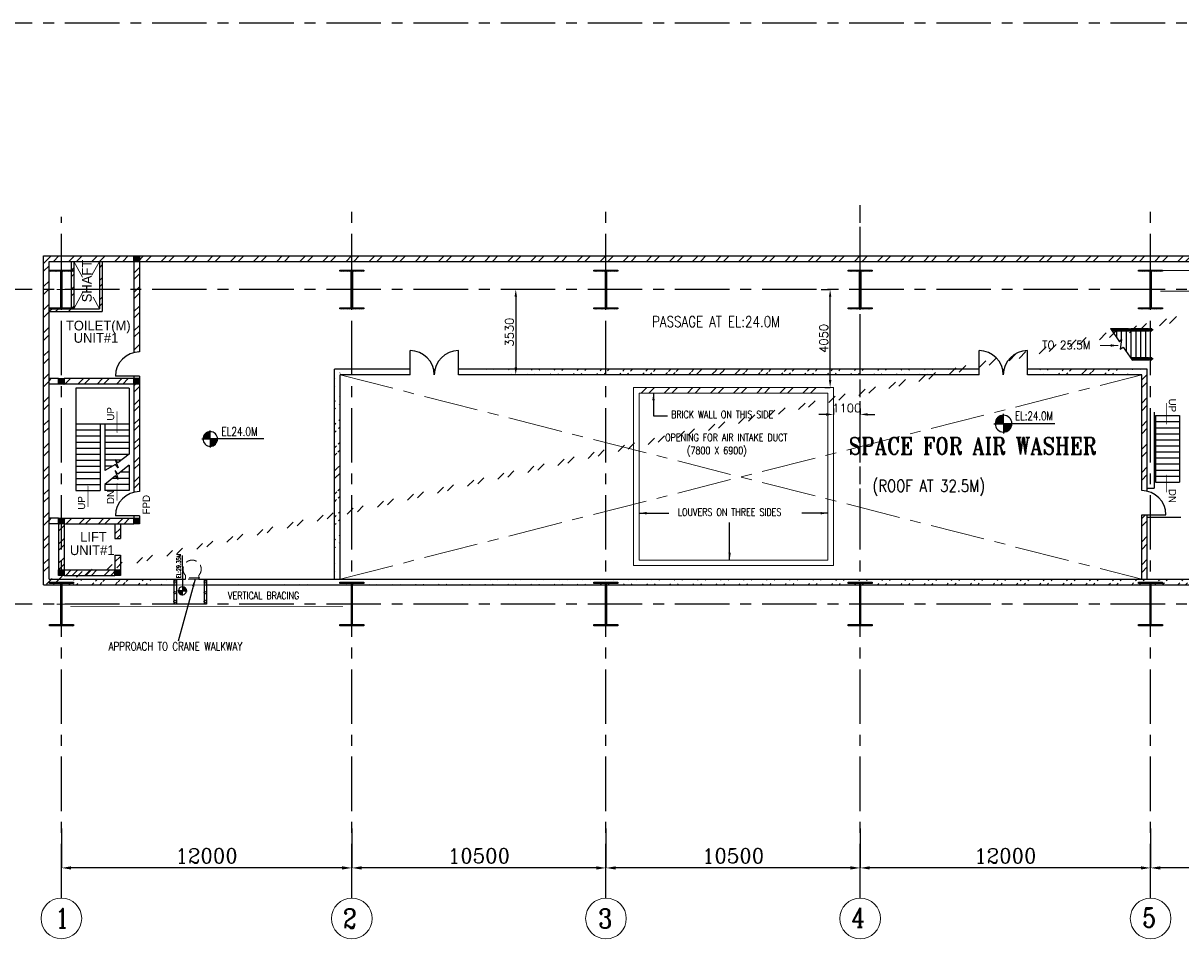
# Model space of a CAD drawing. Header units: inches. Extents: x 0 to 1544102, y -487208 to 23144100.
# Tile 6 of 256: x 26017 to 73846, y -206411 to -168581. Entities that reach past the tile are written whole.
import ezdxf

# ---------------------------------------------------------------- set-up
doc = ezdxf.new("R2010")
doc.units = ezdxf.units.IN
doc.header["$LTSCALE"] = 1800
doc.header["$MEASUREMENT"] = 0
doc.linetypes.add('CENTER', pattern=[2, 1.25, -0.25, 0.25, -0.25])
doc.linetypes.add('HIDDEN', pattern=[0.375, 0.25, -0.125])
doc.layers.get('0').update_dxf_attribs({"color": 253, "lineweight": 9})
for name, color, linetype in [('BRACING', 1, 'HIDDEN'), ('COL', 1, 'Continuous'), ('GRID', 251, 'CENTER'), ('STAIR', 2, 'Continuous'), ('STEEL', 231, 'Continuous'), ('TEXT', 3, 'Continuous'), ('WALL', 6, 'Continuous')]:
    doc.layers.add(name, color=color, linetype=linetype)
for name, color, linetype, lineweight in [('CEN', 2, 'CENTER', 15), ('DIM', 4, 'Continuous', 18), ('EQUIP', 8, 'HIDDEN', 9)]:
    doc.layers.add(name, color=color, linetype=linetype, lineweight=lineweight)
doc.styles.add('HTX11', font='O8111901')
doc.styles.add('ROMANC', font='ROMANC.SHX')
doc.styles.add('ROMANS', font='romans.shx')
doc.styles.add('ROMANT', font='romant')
doc.styles.get("Standard").update_dxf_attribs({"font": 'arial.ttf'})
doc.linetypes.add('FENCELINE1', pattern='A,0.25,-0.1,[133,ltypeshp.shx,S=0.1,R=0,X=-0.1,Y=0],-0.1,1', length=1.45)
doc.dimstyles.new('K2', dxfattribs={"dimtxt": 600, "dimasz": 400, "dimexe": 200, "dimexo": 200, "dimgap": 200, "dimtad": 1, "dimdec": 0, "dimzin": 0, "dimdsep": 46, "dimtxsty": 'ROMANC', "dimcen": 0.09, "dimclrd": 256, "dimclrt": 4, "dimadec": 0, "dimazin": 0, "dimtfac": 1, "dimtdec": 0, "dimtofl": 0, "dimtmove": 1, "dimatfit": 3, "dimfxl": 0.18, "dimtolj": 1, "dimtzin": 0, "dimarcsym": 0})
doc.dimstyles.new('USER175', dxfattribs={"dimscale": 175, "dimtxt": 2, "dimasz": 1.75, "dimexe": 0, "dimexo": 0, "dimgap": 0.5, "dimtad": 1, "dimdec": 0, "dimzin": 0, "dimdsep": 46, "dimtxsty": 'ROMANS', "dimcen": 0, "dimclrd": 4, "dimclre": 4, "dimclrt": 4, "dimadec": 0, "dimazin": 0, "dimtfac": 0.09, "dimtdec": 0, "dimtix": 1, "dimtofl": 0, "dimtmove": 0, "dimatfit": 3, "dimfxl": 1, "dimtolj": 1, "dimtzin": 0, "dimarcsym": 0})
pattern_1 = [(45, (-320647.8, -240592.44), (-477.2971, 477.2971), []), (45, (-320329.6, -240592.44), (-477.2971, 477.2971), [])]
pattern_2 = [(45, (-320647.8, -233652.44), (-477.2971, 477.2971), []), (45, (-320329.6, -233652.44), (-477.2971, 477.2971), [])]
pattern_3 = [(45, (-363556.06, -277608.7), (-397.7476, 397.7476), []), (45, (-363290.9, -277608.7), (-397.7476, 397.7476), [])]
pattern_4 = [(45, (-363556.06, -278608.7), (-397.7476, 397.7476), []), (45, (-363290.9, -278608.7), (-397.7476, 397.7476), [])]
pattern_5 = [(45, (-364826.06, -278528.7), (-397.7476, 397.7476), []), (45, (-364560.9, -278528.7), (-397.7476, 397.7476), [])]

# ---------------------------------------------------------------- blocks, each defined once
blk = doc.blocks.new('*D252')
at = {"layer": 'DIM', "color": 0, "lineweight": -2, "transparency": 16777216}
for p, q in [((27596, -201856), (27596, -203481)), ((39596, -203000), (39596, -203481))]:
    blk.add_line(p, q, dxfattribs=at)
at = {"layer": 'DIM', "lineweight": -2, "transparency": 16777216}
blk.add_line((39196, -203481), (27996, -203481), dxfattribs=at)
at = {"layer": 'DIM', "transparency": 16777216}
for points in [[(27996, -203415), (27996, -203548), (27596, -203481)], [(39196, -203415), (39196, -203548), (39596, -203481)]]:
    blk.add_solid(points, dxfattribs=at)
at = {"layer": 'DIM', "color": 4, "transparency": 16777216, "insert": (33596, -202981), "char_height": 600, "attachment_point": 5, "style": 'ROMANC'}
blk.add_mtext('\\A1;12000', dxfattribs=at)
blk = doc.blocks.new('B-ROW COLUMN')
at = {"layer": 'COL'}
h = blk.add_hatch(dxfattribs=at)
h.set_pattern_fill('ANSI31', color=256, scale=200, style=0)
h.set_pattern_definition([(45, (155648.048, 63141.767), (-17.67767, 17.67767), [])])
h.paths.add_polyline_path([(171095, 85178), (172085, 85178), (172085, 85128), (171095, 85128)])
h.paths.add_polyline_path([(171574, 86878), (171606, 86878), (171606, 85178), (171574, 85178)])
h.paths.add_polyline_path([(171095, 86928), (172085, 86928), (172085, 86878), (171095, 86878)])
blk.add_line((171590, 85128), (171590, 86928))
at = {"layer": 'CEN'}
for p, q in [((171590, 85128), (171590, 86928)), ((171399, 86028), (171782, 86028))]:
    blk.add_line(p, q, dxfattribs=at)
at = {"layer": 'COL'}
for points in [[(171095, 86928), (172085, 86928), (172085, 86878), (171095, 86878)], [(171574, 86878), (171606, 86878), (171606, 85178), (171574, 85178)], [(171095, 85178), (172085, 85178), (172085, 85128), (171095, 85128)]]:
    blk.add_lwpolyline(points, close=True, dxfattribs=at)
blk = doc.blocks.new('*D285')
at = {"layer": 'DIM', "color": 0, "lineweight": -2, "transparency": 16777216}
for p, q in [((60596, -201856), (60596, -203481)), ((72596, -203000), (72596, -203481))]:
    blk.add_line(p, q, dxfattribs=at)
at = {"layer": 'DIM', "lineweight": -2, "transparency": 16777216}
blk.add_line((72196, -203481), (60996, -203481), dxfattribs=at)
at = {"layer": 'DIM', "transparency": 16777216}
for points in [[(60996, -203415), (60996, -203548), (60596, -203481)], [(72196, -203415), (72196, -203548), (72596, -203481)]]:
    blk.add_solid(points, dxfattribs=at)
at = {"layer": 'DIM', "color": 4, "transparency": 16777216, "insert": (66596, -202981), "char_height": 600, "attachment_point": 5, "style": 'ROMANC'}
blk.add_mtext('\\A1;12000', dxfattribs=at)
blk = doc.blocks.new('*D286')
at = {"layer": 'DIM', "color": 0, "lineweight": -2, "transparency": 16777216}
for p, q in [((39596, -201856), (39596, -203481)), ((50096, -203000), (50096, -203481))]:
    blk.add_line(p, q, dxfattribs=at)
at = {"layer": 'DIM', "lineweight": -2, "transparency": 16777216}
blk.add_line((49696, -203481), (39996, -203481), dxfattribs=at)
at = {"layer": 'DIM', "transparency": 16777216}
for points in [[(39996, -203415), (39996, -203548), (39596, -203481)], [(49696, -203415), (49696, -203548), (50096, -203481)]]:
    blk.add_solid(points, dxfattribs=at)
at = {"layer": 'DIM', "color": 4, "transparency": 16777216, "insert": (44846, -202981), "char_height": 600, "attachment_point": 5, "style": 'ROMANC'}
blk.add_mtext('\\A1;10500', dxfattribs=at)
blk = doc.blocks.new('*D287')
at = {"layer": 'DIM', "color": 0, "lineweight": -2, "transparency": 16777216}
for p, q in [((50096, -201856), (50096, -203481)), ((60596, -203000), (60596, -203481))]:
    blk.add_line(p, q, dxfattribs=at)
at = {"layer": 'DIM', "lineweight": -2, "transparency": 16777216}
blk.add_line((60196, -203481), (50496, -203481), dxfattribs=at)
at = {"layer": 'DIM', "transparency": 16777216}
for points in [[(50496, -203415), (50496, -203548), (50096, -203481)], [(60196, -203415), (60196, -203548), (60596, -203481)]]:
    blk.add_solid(points, dxfattribs=at)
at = {"layer": 'DIM', "color": 4, "transparency": 16777216, "insert": (55346, -202981), "char_height": 600, "attachment_point": 5, "style": 'ROMANC'}
blk.add_mtext('\\A1;10500', dxfattribs=at)
blk = doc.blocks.new('*D288')
at = {"layer": 'DIM', "color": 0, "lineweight": -2, "transparency": 16777216}
for p, q in [((72596, -201856), (72596, -203481)), ((83596, -203000), (83596, -203481))]:
    blk.add_line(p, q, dxfattribs=at)
at = {"layer": 'DIM', "lineweight": -2, "transparency": 16777216}
blk.add_line((83196, -203481), (72996, -203481), dxfattribs=at)
at = {"layer": 'DIM', "transparency": 16777216}
for points in [[(72996, -203415), (72996, -203548), (72596, -203481)], [(83196, -203415), (83196, -203548), (83596, -203481)]]:
    blk.add_solid(points, dxfattribs=at)
at = {"layer": 'DIM', "color": 4, "transparency": 16777216, "insert": (78096, -202981), "char_height": 600, "attachment_point": 5, "style": 'ROMANC'}
blk.add_mtext('\\A1;11000', dxfattribs=at)
blk = doc.blocks.new('C-ROW COLUMN')
at = {"layer": 'COL'}
h = blk.add_hatch(dxfattribs=at)
h.set_pattern_fill('ANSI31', color=256, scale=200, style=0)
h.set_pattern_definition([(45, (-1315.907, -6.545), (-17.6776695, 17.6776695), [])])
h.paths.add_polyline_path([(77950, 120865), (76960, 120865), (76960, 120820), (77950, 120820)])
h.paths.add_polyline_path([(77478, 120820), (77433, 120820), (77433, 119310), (77478, 119310)])
h.paths.add_polyline_path([(77950, 119310), (76960, 119310), (76960, 119265), (77950, 119265)])
at = {"layer": 'CEN'}
for p, q in [((77455, 119265), (77455, 120865)), ((77264, 120065), (77647, 120065))]:
    blk.add_line(p, q, dxfattribs=at)
at = {"layer": 'COL'}
for points in [[(76960, 120865), (77950, 120865), (77950, 120820), (76960, 120820)], [(77433, 120820), (77478, 120820), (77478, 119310), (77433, 119310)], [(76960, 119310), (77950, 119310), (77950, 119265), (76960, 119265)]]:
    blk.add_lwpolyline(points, close=True, dxfattribs=at)
blk = doc.blocks.new('*X15')
at = {"color": 0}
for p, q in [((36226, 29425), (36330, 29425)), ((36080, 29200), (36330, 29200)), ((36081, 29225), (36330, 29225)), ((36085, 29250), (36330, 29250)), ((36092, 29275), (36330, 29275)), ((36102, 29300), (36330, 29300)), ((36115, 29325), (36330, 29325)), ((36132, 29350), (36330, 29350)), ((36154, 29375), (36330, 29375)), ((36183, 29400), (36330, 29400))]:
    blk.add_line(p, q, dxfattribs=at)
blk = doc.blocks.new('LL')
for p, q in [((-1136, 0), (-711, 0)), ((-711, 0), (-711, 423)), ((1493, 0), (-711, 0)), ((-711, 0), (-711, -418))]:
    blk.add_line(p, q)
for start, end in [(90, 180), (180, 270), (0, 90), (270, 0)]:
    blk.add_arc((-711, 0), 360, start, end)
at = {"xscale": 1.439999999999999, "yscale": 1.439999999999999, "zscale": 1.439999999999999}
blk.add_blockref('*X15', (-53026, -42044), dxfattribs=at)
at = {"xscale": 1.439999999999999, "yscale": 1.439999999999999, "zscale": 1.439999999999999, "rotation": 180}
blk.add_blockref('*X15', (51604, 42044), dxfattribs=at)
at = {"flags": 4}
blk.add_attdef('LEVEL', (-222, 154), '', height=432, dxfattribs=at)
blk = doc.blocks.new('*D352')
at = {"layer": 'DIM', "color": 4, "lineweight": -2, "transparency": 16777216}
for p, q in [((46511, -179581), (46369, -179581)), ((46369, -179887), (46369, -182805))]:
    blk.add_line(p, q, dxfattribs=at)
at = {"layer": 'DIM', "color": 4, "transparency": 16777216}
for points in [[(46318, -179887), (46420, -179887), (46369, -179581)], [(46318, -182805), (46420, -182805), (46369, -183111)]]:
    blk.add_solid(points, dxfattribs=at)
at = {"layer": 'DIM', "color": 4, "transparency": 16777216, "insert": (46106, -181346), "char_height": 350, "attachment_point": 5, "rotation": 90, "style": 'ROMANS'}
blk.add_mtext('\\A1;3530', dxfattribs=at)
blk = doc.blocks.new('*D408')
at = {"layer": 'DIM', "color": 4, "lineweight": -2, "transparency": 16777216}
for p, q in [((58981, -179581), (59357, -179581)), ((59357, -183325), (59357, -179887)), ((59143, -183631), (59357, -183631))]:
    blk.add_line(p, q, dxfattribs=at)
at = {"layer": 'DIM', "color": 4, "transparency": 16777216}
for points in [[(59306, -179887), (59408, -179887), (59357, -179581)], [(59306, -183325), (59408, -183325), (59357, -183631)]]:
    blk.add_solid(points, dxfattribs=at)
at = {"layer": 'DIM', "color": 4, "transparency": 16777216, "insert": (59095, -181606), "char_height": 350, "attachment_point": 5, "rotation": 90, "style": 'ROMANS'}
blk.add_mtext('\\A1;4050', dxfattribs=at)
blk = doc.blocks.new('*D409')
at = {"layer": 'DIM', "color": 4, "lineweight": -2, "transparency": 16777216}
for p, q in [((59496, -184504), (59496, -184745)), ((60596, -184504), (60596, -184745)), ((59190, -184745), (58884, -184745)), ((60902, -184745), (61208, -184745))]:
    blk.add_line(p, q, dxfattribs=at)
at = {"layer": 'DIM', "color": 4, "transparency": 16777216}
for points in [[(59190, -184694), (59190, -184796), (59496, -184745)], [(60902, -184694), (60902, -184796), (60596, -184745)]]:
    blk.add_solid(points, dxfattribs=at)
at = {"layer": 'DIM', "color": 4, "transparency": 16777216, "insert": (60046, -184483), "char_height": 350, "attachment_point": 5, "style": 'ROMANS'}
blk.add_mtext('\\A1;1100', dxfattribs=at)
blk = doc.blocks.new('STAIR FOR 25.5M FLOOR')
at = {"layer": 'STAIR'}
for p, q in [((106, 612), (-1626, 612)), ((106, -588), (-797, -588))]:
    blk.add_line(p, q, dxfattribs=at)
for points in [[(-1663, 665), (-1282, 115), (-1197, 206), (-1262, -197), (-1130, -105), (-750, -656)], [(-1652, 649), (49, 649)], [(-909, 648), (-1651, 648)], [(-882, 630), (-1638, 630)], [(-882, 592), (-1612, 592)], [(-1599, 573), (-909, 573)], [(49, 572), (-1598, 572)], [(-1400, 285), (-1400, 573)], [(-1200, 202), (-1200, 573)], [(-1000, -294), (-1000, 573)], [(-909, 648), (-891, 648)], [(-909, 573), (-891, 573)], [(-893, 630), (-890, 638), (-863, 649)], [(-893, 592), (-890, 584), (-863, 573)], [(-891, 636), (-891, 648), (-865, 648)], [(-865, 573), (-891, 573), (-891, 586)], [(-882, 592), (-871, 597), (-869, 611), (-871, 624), (-882, 630)], [(-863, 573), (-836, 584), (-825, 611), (-836, 638), (-863, 649)], [(-862, 648), (-817, 648), (-817, 630)], [(-817, 573), (-862, 573)], [(-66, 630), (-833, 630)], [(-66, 592), (-833, 592)], [(-93, 648), (-817, 648)], [(-817, 592), (-817, 573)], [(-817, 573), (-93, 573)], [(-800, -551), (-800, 573)], [(-600, -573), (-600, 573)], [(-400, -573), (-400, 573)], [(-200, -573), (-200, 573)], [(-93, 648), (-74, 648)], [(-93, 573), (-74, 573)], [(-77, 630), (-74, 638), (-47, 649)], [(-77, 592), (-74, 584), (-47, 573)], [(-74, 636), (-74, 648), (-48, 648)], [(-48, 573), (-74, 573), (-74, 586)], [(-66, 592), (-54, 597), (-52, 611), (-54, 624), (-66, 630)], [(-47, 573), (-20, 584), (-9, 611), (-20, 638), (-47, 649)], [(-45, 648), (0, 648), (0, 573)], [(0, 573), (-45, 573)], [(0, 573), (50, 573), (50, 648)], [(50, 648), (0, 648)], [(0, -573), (0, 573)], [(49, 648), (49, 649)], [(49, 573), (49, 572)], [(50, 648), (50, 573)], [(-823, -551), (49, -551)], [(-93, -552), (-822, -552)], [(-66, -570), (-809, -570)], [(-66, -608), (-783, -608)], [(-770, -627), (-93, -627)], [(49, -628), (-769, -628)], [(-93, -552), (-74, -552)], [(-93, -627), (-74, -627)], [(-77, -570), (-74, -562), (-47, -551)], [(-77, -608), (-74, -616), (-47, -627)], [(-74, -564), (-74, -552), (-48, -552)], [(-48, -627), (-74, -627), (-74, -614)], [(-66, -608), (-54, -603), (-52, -589), (-54, -576), (-66, -570)], [(-47, -627), (-20, -616), (-9, -589), (-20, -562), (-47, -551)], [(-45, -552), (0, -552), (0, -627)], [(0, -627), (-45, -627)], [(0, -627), (50, -627), (50, -552)], [(50, -552), (0, -552)], [(49, -552), (49, -551)], [(49, -627), (49, -628)], [(50, -552), (50, -627)]]:
    blk.add_lwpolyline(points, dxfattribs=at)
at = {"layer": 'TEXT', "color": 3, "style": 'ROMANS', "width": 0.9}
blk.add_text('TO 25.5M', height=350, dxfattribs=at).set_placement((-4478, -196, -1000))
at = {"layer": 'DIM'}
blk.add_leader([(-1346, -39), (-2086, -39)], dimstyle='USER175', override={"dimgap": 0.5, "dimtad": 0}, dxfattribs=at)

msp = doc.modelspace()

# ---------------------------------------------------------------- hatches: boundary and pattern name
h = msp.add_hatch()
h.set_pattern_fill('ANSI32', color=256, scale=1800, style=0)
h.set_pattern_definition(pattern_1)
edge = h.paths.add_edge_path()
edge.add_line((26855.97, -191781.1), (26855.97, -178191.1))
edge.add_line((26855.97, -178191.1), (84445.97, -178191.1))
edge.add_line((27085.97, -191551.1), (27085.97, -178421.1))
edge.add_line((27085.97, -178421.1), (84445.97, -178421.1))
h = msp.add_hatch()
h.set_pattern_fill('ANSI32', color=256, scale=1800, style=0)
h.set_pattern_definition([(45, (-320647.8, -233652.44), (-477.2971, 477.2971), []), (45, (-320329.6, -233652.44), (-477.2971, 477.2971), [])])
h.paths.add_polyline_path([(38880.97, -183111.1), (42003.8, -183111.1)])
edge = h.paths.add_edge_path()
edge.add_line((39110.97, -182881.1), (42003.8, -182881.1))
h = msp.add_hatch()
h.set_pattern_fill('ANSI32', color=256, scale=1800, style=0)
h.set_pattern_definition([(45, (-320647.8, -242092.44), (-477.2971, 477.2971), []), (45, (-320329.6, -242092.44), (-477.2971, 477.2971), [])])
edge = h.paths.add_edge_path()
edge.add_line((38880.97, -191551.1), (38880.97, -182881.1))
edge.add_line((39110.97, -191321.1), (39110.97, -182881.1))
h = msp.add_hatch()
h.set_pattern_fill('ANSI32', color=256, scale=1800, style=0)
h.set_pattern_definition(pattern_2)
edge = h.paths.add_edge_path()
edge.add_line((44003.8, -182881.1), (65510.03, -182881.1))
edge.add_line((44003.8, -183111.1), (65510.03, -183111.1))
h = msp.add_hatch()
h.set_pattern_fill('ANSI32', color=256, scale=1800, style=0)
h.set_pattern_definition(pattern_2)
edge = h.paths.add_edge_path()
edge.add_line((67510.03, -182881.1), (72230.76, -182881.1))
edge.add_line((67510.03, -183111.1), (72460.76, -183111.1))
h = msp.add_hatch()
h.set_pattern_fill('ANSI32', color=256, scale=1800, style=0)
h.set_pattern_definition(pattern_1)
edge = h.paths.add_edge_path()
edge.add_line((27085.97, -191551.1), (32717.49, -191551.1))
edge.add_line((26855.97, -191781.1), (32345.97, -191781.1))
h = msp.add_hatch()
h.set_pattern_fill('ANSI32', color=256, scale=1800, style=0)
h.set_pattern_definition(pattern_1)
edge = h.paths.add_edge_path()
edge.add_line((33279.99, -191551.1), (156717.49, -191551.1))
edge.add_line((33495.97, -191781.1), (156245.97, -191781.1))
at = {"layer": 'COL'}
h = msp.add_hatch(dxfattribs=at)
h.set_pattern_fill('ANSI31', color=1, scale=250, angle=180, style=0)
h.set_pattern_definition([(225, (27245.967, -183541.096), (22.09709, -22.09709), [])])
h.paths.add_polyline_path([(30825.97, -178421.1), (30825.97, -178191.1), (30595.97, -178191.1), (30595.97, -178421.1)])
h = msp.add_hatch(dxfattribs=at)
h.set_pattern_fill('ANSI31', color=1, scale=250, angle=180, style=0)
h.set_pattern_definition([(225, (24130.967, -188616.096), (22.09709, -22.09709), [])])
h.paths.add_polyline_path([(27710.97, -183496.1), (27710.97, -183266.1), (27480.97, -183266.1), (27480.97, -183496.1)])
h = msp.add_hatch(dxfattribs=at)
h.set_pattern_fill('ANSI31', color=1, scale=250, angle=180, style=0)
h.set_pattern_definition([(225, (27245.967, -188616.096), (22.09709, -22.09709), [])])
h.paths.add_polyline_path([(30825.97, -183496.1), (30825.97, -183266.1), (30595.97, -183266.1), (30595.97, -183496.1)])
h = msp.add_hatch(dxfattribs=at)
h.set_pattern_fill('ANSI31', color=1, scale=250, angle=180, style=0)
h.set_pattern_definition([(225, (24130.967, -194386.096), (22.09709, -22.09709), [])])
h.paths.add_polyline_path([(27710.97, -189266.1), (27710.97, -189036.1), (27480.97, -189036.1), (27480.97, -189266.1)])
h = msp.add_hatch(dxfattribs=at)
h.set_pattern_fill('ANSI31', color=1, scale=250, angle=180, style=0)
h.set_pattern_definition([(225, (27245.967, -194386.096), (22.09709, -22.09709), [])])
h.paths.add_polyline_path([(30825.97, -189266.1), (30825.97, -189036.1), (30595.97, -189036.1), (30595.97, -189266.1)])
h = msp.add_hatch(dxfattribs=at)
h.set_pattern_fill('ANSI31', color=1, scale=250, angle=180, style=0)
h.set_pattern_definition([(225, (24130.967, -196516.096), (22.09709, -22.09709), [])])
h.paths.add_polyline_path([(27710.97, -191396.1), (27710.97, -191166.1), (27480.97, -191166.1), (27480.97, -191396.1)])
h = msp.add_hatch(dxfattribs=at)
h.set_pattern_fill('ANSI31', color=1, scale=250, angle=180, style=0)
h.set_pattern_definition([(225, (26460.967, -196516.096), (22.09709, -22.09709), [])])
h.paths.add_polyline_path([(30040.97, -191396.1), (30040.97, -191166.1), (29810.97, -191166.1), (29810.97, -191396.1)])
at = {"layer": 'WALL', "linetype": 'Continuous'}
h = msp.add_hatch(dxfattribs=at)
h.set_pattern_fill('ANSI32', color=9, scale=1500, angle=360, style=0)
h.set_pattern_definition(pattern_3)
h.paths.add_polyline_path([(28110.97, -179581.1), (27995.97, -179581.1), (27995.97, -180381.1), (27595.97, -180381.1), (27595.97, -180496.1), (28110.97, -180496.1)])
h.paths.add_polyline_path([(28110.97, -178421.1), (27995.97, -178421.1), (27995.97, -179581.1), (28110.97, -179581.1)])
h.paths.add_polyline_path([(27595.97, -180381.1), (27085.97, -180381.1), (27085.97, -180496.1), (27595.97, -180496.1)])
h = msp.add_hatch(dxfattribs=at)
h.set_pattern_fill('ANSI32', color=9, scale=1500, angle=360, style=0)
h.set_pattern_definition(pattern_3)
h.paths.add_polyline_path([(29285.97, -179581.1), (29170.97, -179581.1), (29170.97, -180381.1), (29285.97, -180381.1)])
h.paths.add_polyline_path([(29285.97, -178421.1), (29170.97, -178421.1), (29170.97, -179581.1), (29285.97, -179581.1)])
h = msp.add_hatch(dxfattribs=at)
h.set_pattern_fill('ANSI32', color=9, scale=1500, angle=360, style=0)
h.set_pattern_definition([(45, (-320647.8, -240592.44), (-397.7476, 397.7476), []), (45, (-320382.64, -240592.44), (-397.7476, 397.7476), [])])
h.paths.add_polyline_path([(30825.97, -178421.1), (30595.97, -178421.1), (30595.97, -179581.1), (30825.97, -179581.1)])
h.paths.add_polyline_path([(30825.97, -179581.1), (30595.97, -179581.1), (30595.97, -182192.91, -0.05808461), (30825.97, -182166.1)])
h = msp.add_hatch(dxfattribs=at)
h.set_pattern_fill('ANSI32', color=9, scale=1500, angle=360, style=0)
h.set_pattern_definition(pattern_4)
h.paths.add_polyline_path([(27085.97, -183266.1), (27085.97, -183496.1), (27480.97, -183496.1), (27480.97, -183266.1)])
h = msp.add_hatch(dxfattribs=at)
h.set_pattern_fill('ANSI32', color=9, scale=1500, angle=360, style=0)
h.set_pattern_definition(pattern_4)
h.paths.add_polyline_path([(30595.97, -183266.1), (27710.97, -183266.1), (27710.97, -183496.1), (30595.97, -183496.1)])
h = msp.add_hatch(dxfattribs=at)
h.set_pattern_fill('ANSI32', color=9, scale=1500, angle=360, style=0)
h.set_pattern_definition([(45, (23864.2, -189499.7), (-397.748, 397.748), []), (45, (24129.34, -189499.7), (-397.748, 397.748), [])])
edge = h.paths.add_edge_path()
edge.add_arc((30825.98, -189166.1), 1141.75, 90.000446, 101.621923, ccw=False)
edge.add_line((30825.97, -188024.35), (30825.97, -183496.1))
edge.add_line((30825.97, -183496.1), (30595.97, -183496.1))
edge.add_line((30595.97, -183496.1), (30595.97, -188047.76))
h = msp.add_hatch(dxfattribs=at)
h.set_pattern_fill('ANSI32', color=9, scale=1500, angle=360, style=0)
h.set_pattern_definition([(45, (-363556.06, -284378.7), (-397.7476, 397.7476), []), (45, (-363290.9, -284378.7), (-397.7476, 397.7476), [])])
h.paths.add_polyline_path([(27480.97, -189036.1), (27085.97, -189036.1), (27085.97, -189266.1), (27480.97, -189266.1)])
h = msp.add_hatch(dxfattribs=at)
h.set_pattern_fill('ANSI32', color=9, scale=1500, angle=360, style=0)
h.set_pattern_definition(pattern_5)
h.paths.add_polyline_path([(27710.97, -189266.1), (27480.97, -189266.1), (27480.97, -191266.1), (27710.97, -191266.1)])
h = msp.add_hatch(dxfattribs=at)
h.set_pattern_fill('ANSI32', color=9, scale=1500, angle=360, style=0)
h.set_pattern_definition([(45, (24349.2, -189269.7), (-397.75, 397.75), []), (45, (24614.34, -189269.7), (-397.75, 397.75), [])])
h.paths.add_polyline_path([(30595.97, -189036.1), (27710.97, -189036.1), (27710.97, -189266.1), (30595.97, -189266.1)])
h = msp.add_hatch(dxfattribs=at)
h.set_pattern_fill('ANSI32', color=9, scale=1500, angle=360, style=0)
h.set_pattern_definition([(45, (13367.2, -282493.7), (-397.7476, 397.7476), []), (45, (13632.4, -282493.7), (-397.7476, 397.7476), [])])
h.paths.add_polyline_path([(30040.97, -189266.1), (29810.97, -189266.1), (29810.97, -189866.1), (30040.97, -189866.1)])
h = msp.add_hatch(dxfattribs=at)
h.set_pattern_fill('ANSI32', color=9, scale=1500, angle=360, style=0)
h.set_pattern_definition([(45, (13367.2, -281793.7), (-397.7476, 397.7476), []), (45, (13632.4, -281793.7), (-397.7476, 397.7476), [])])
h.paths.add_polyline_path([(30040.97, -190566.1), (29810.97, -190566.1), (29810.97, -191166.1), (30040.97, -191166.1)])
h = msp.add_hatch(dxfattribs=at)
h.set_pattern_fill('ANSI32', color=9, scale=1500, angle=360, style=0)
h.set_pattern_definition(pattern_5)
h.paths.add_polyline_path([(29910.97, -191396.1), (29910.97, -191166.1), (27710.97, -191166.1), (27710.97, -191396.1)])

# ---------------------------------------------------------------- linework, layer by layer
for p, q in [((72230.76, -183321.83), (72460.76, -183091.83)), ((51549.68, -183861.03), (51779.68, -183631.03)), ((51867.88, -183861.03), (52097.88, -183631.03)), ((52504.27, -183861.03), (52734.27, -183631.03)), ((52822.47, -183861.03), (53052.47, -183631.03)), ((52822.47, -183861.03), (53052.47, -183631.03)), ((53458.87, -183861.03), (53688.87, -183631.03)), ((53777.07, -183861.03), (54007.07, -183631.03)), ((53777.07, -183861.03), (54007.07, -183631.03)), ((54413.46, -183861.03), (54643.46, -183631.03)), ((54731.66, -183861.03), (54961.66, -183631.03)), ((54731.66, -183861.03), (54961.66, -183631.03)), ((55368.06, -183861.03), (55598.06, -183631.03)), ((55686.25, -183861.03), (55916.25, -183631.03)), ((55686.25, -183861.03), (55916.25, -183631.03)), ((56322.65, -183861.03), (56552.65, -183631.03)), ((56640.85, -183861.03), (56870.85, -183631.03)), ((56640.85, -183861.03), (56870.85, -183631.03)), ((57277.24, -183861.03), (57507.24, -183631.03)), ((57595.44, -183861.03), (57825.44, -183631.03)), ((57595.44, -183861.03), (57825.44, -183631.03)), ((58231.84, -183861.03), (58461.84, -183631.03)), ((58550.04, -183861.03), (58780.04, -183631.03)), ((58550.04, -183861.03), (58780.04, -183631.03)), ((72230.76, -183640.02), (72460.76, -183410.02)), ((72230.76, -184276.42), (72460.76, -184046.42)), ((72230.76, -184594.62), (72460.76, -184364.62)), ((72230.76, -185231.01), (72460.76, -185001.01)), ((72230.76, -185549.21), (72460.76, -185319.21)), ((72230.76, -186185.61), (72460.76, -185955.61)), ((72230.76, -186503.81), (72460.76, -186273.81)), ((72230.76, -187140.2), (72460.76, -186910.2)), ((72230.76, -187458.4), (72460.76, -187228.4)), ((72230.76, -189049.39), (72386.93, -188893.22)), ((72230.76, -189367.59), (72460.76, -189137.59)), ((72230.76, -190003.99), (72460.76, -189773.99)), ((72230.76, -190322.18), (72460.76, -190092.18)), ((72230.76, -190958.58), (72460.76, -190728.58)), ((72230.76, -191276.78), (72460.76, -191046.78))]:
    msp.add_line(p, q)
for points in [[(51236.03, -183631.03), (59496.03, -183631.03), (59496.03, -190991.03), (51236.03, -190991.03)], [(51466.03, -183861.03), (59266.03, -183861.03), (59266.03, -190761.03), (51466.03, -190761.03)]]:
    msp.add_lwpolyline(points, close=True)
for centre in [(27595.97, -205566.35), (27595.97, -205566.35), (39595.97, -205571.03), (39595.97, -205571.03), (50095.97, -205571.03), (50095.97, -205571.03), (60595.97, -205571.03), (60595.97, -205571.03), (72595.97, -205571.03), (72595.97, -205571.03)]:
    msp.add_circle(centre, 840.34)
at = {"layer": 'BRACING'}
for points, const_width in [([(72995.97, -178803.6), (83195.97, -178803.6)], 40), ([(72995.97, -179658.6), (83195.97, -179658.6)], 40), ([(27965.97, -191793.6), (39225.97, -191793.6)], 25), ([(27965.97, -192668.6), (39225.97, -192668.6)], 25)]:
    msp.add_lwpolyline(points, dxfattribs=dict(at, const_width=const_width))
at = {"layer": 'CEN'}
for p, q in [((28464.06, -179073.98), (28110.97, -178421.1)), ((29170.97, -178421.1), (28860.09, -178995.92)), ((28465.57, -179725.42), (28110.97, -180381.1)), ((29170.97, -180381.1), (28908.88, -179896.49)), ((39110.97, -191551.1), (72230.76, -183111.1)), ((39110.97, -183111.1), (72230.76, -191551.1))]:
    msp.add_line(p, q, dxfattribs=at)
at = {"layer": 'COL'}
for points in [[(30595.97, -178191.1), (30825.97, -178191.1), (30825.97, -178421.1), (30595.97, -178421.1)], [(27480.97, -183266.1), (27710.97, -183266.1), (27710.97, -183496.1), (27480.97, -183496.1)], [(30595.97, -183266.1), (30825.97, -183266.1), (30825.97, -183496.1), (30595.97, -183496.1)], [(27480.97, -189036.1), (27710.97, -189036.1), (27710.97, -189266.1), (27480.97, -189266.1)], [(30595.97, -189036.1), (30825.97, -189036.1), (30825.97, -189266.1), (30595.97, -189266.1)], [(27480.97, -191166.1), (27710.97, -191166.1), (27710.97, -191396.1), (27480.97, -191396.1)], [(29810.97, -191166.1), (30040.97, -191166.1), (30040.97, -191396.1), (29810.97, -191396.1)]]:
    msp.add_lwpolyline(points, close=True, dxfattribs=at)
at = {"layer": 'EQUIP'}
for p, q in [((33323.05, -191492.22), (32682.26, -191492.22)), ((32717.49, -191388.33), (32717.49, -191551.1)), ((33279.99, -191551.1), (32717.49, -191551.1)), ((33279.99, -191551.1), (33279.99, -191388.33))]:
    msp.add_line(p, q, dxfattribs=at)
msp.add_arc((32998.74, -191140.29), 375, 318.590378, 221.409622, dxfattribs=at)
at = {"layer": 'GRID'}
for p, q in [((278395.97, -168581.1), (19295.97, -168581.1)), ((39595.97, -204730.69), (39595.97, -176081.1)), ((50095.97, -204730.69), (50095.97, -176081.1)), ((60595.97, -190051.1), (60595.97, -176081.1)), ((60595.97, -204730.69), (60595.97, -176081.1)), ((72595.97, -204730.69), (72595.97, -176081.1)), ((27595.97, -204730.69), (27595.97, -176581.1)), ((278395.97, -179581.1), (19295.97, -179581.1)), ((278395.97, -192581.1), (19295.97, -192581.1))]:
    msp.add_line(p, q, dxfattribs=at)
at = {"layer": 'STAIR', "linetype": 'Continuous'}
for p, q in [((28195.97, -183666.1), (28195.97, -187886.1)), ((30395.97, -183666.1), (28195.97, -183666.1)), ((30395.97, -183666.1), (30395.97, -186386.1)), ((72795.76, -184793.22), (73795.76, -184793.22)), ((72795.76, -184793.22), (72795.76, -187543.22)), ((72795.76, -185043.22), (73795.76, -185043.22)), ((73795.76, -184793.22), (73795.76, -187543.22)), ((28195.95, -185136.1), (29195.97, -185136.1)), ((28195.95, -185386.1), (29195.97, -185386.1)), ((29195.97, -185136.1), (29195.97, -187886.1)), ((29195.97, -185136.1), (29395.97, -185136.1)), ((29395.97, -185136.1), (30395.97, -185136.1)), ((29395.97, -185136.1), (29395.97, -187060.25)), ((29395.97, -185386.1), (30395.97, -185386.1)), ((72795.76, -185293.22), (73795.76, -185293.22)), ((72795.76, -185543.22), (73795.76, -185543.22)), ((28195.95, -185636.1), (29195.97, -185636.1)), ((28195.95, -185886.1), (29195.97, -185886.1)), ((29395.97, -185636.1), (30395.97, -185636.1)), ((29395.97, -185886.1), (30395.97, -185886.1)), ((72795.76, -185793.22), (73795.76, -185793.22)), ((72795.76, -186043.22), (73795.76, -186043.22)), ((28195.95, -186136.1), (29195.97, -186136.1)), ((28195.95, -186386.1), (29195.97, -186386.1)), ((29395.97, -186136.1), (30395.97, -186136.1)), ((29395.97, -186386.1), (30395.97, -186386.1)), ((72795.76, -186293.22), (73795.76, -186293.22)), ((28195.95, -186636.1), (29195.97, -186636.1)), ((28195.95, -186886.1), (29195.97, -186886.1)), ((30067.82, -186636.1), (29395.97, -186636.1)), ((29709.77, -186886.1), (29395.97, -186886.1)), ((30395.97, -186886.1), (30335.24, -186886.1)), ((30395.97, -186838.18), (30395.97, -187886.1)), ((72795.76, -186543.22), (73795.76, -186543.22)), ((72795.76, -186793.22), (73795.76, -186793.22)), ((28195.95, -187136.1), (29195.97, -187136.1)), ((28195.95, -187386.1), (29195.97, -187386.1)), ((30395.97, -187386.1), (29704.91, -187386.1)), ((30395.97, -187136.1), (30018.46, -187136.1)), ((72795.76, -187043.22), (73795.76, -187043.22)), ((72795.76, -187293.22), (73795.76, -187293.22)), ((28195.95, -187636.1), (29195.97, -187636.1)), ((28195.95, -187886.1), (29195.97, -187886.1)), ((30395.97, -187636.1), (29395.97, -187636.1)), ((29395.97, -187636.1), (29395.97, -187886.1)), ((30395.97, -187886.1), (29395.97, -187886.1)), ((72795.76, -187543.22), (73795.76, -187543.22))]:
    msp.add_line(p, q, dxfattribs=at)
at = {"layer": 'STAIR', "linetype": 'Continuous', "flags": 128}
for points in [[(29895.97, -185534.11, 0, 150, 0), (29895.97, -185179.42, 25, 25, 0), (29895.97, -184620.78, 25, 25, 0)], [(73249.12, -185191.24, 0, 150, 0), (73249.12, -184836.55, 25, 25, 0), (73249.12, -184277.91, 25, 25, 0)], [(29895.97, -187556.45, 0, 150, 0), (29895.97, -187911.15, 25, 25, 0), (29895.97, -188308.02, 25, 25, 0)], [(73249.12, -187213.58, 0, 150, 0), (73249.12, -187568.27, 25, 25, 0), (73249.12, -187965.15, 25, 25, 0)], [(28695.96, -187662.5, 0, 150, 0), (28695.96, -188017.19, 25, 25, 0), (28695.96, -188575.83, 25, 25, 0)]]:
    msp.add_lwpolyline(points, format="xyseb", dxfattribs=at)
for points in [[(30395.97, -186386.1), (29928.2, -186742.47), (29817.51, -186602.21), (29943.22, -186958.23), (29832.53, -186817.97), (29395.97, -187060.25)], [(30395.97, -186838.18), (29928.2, -187207.33), (29817.51, -187067.07), (29943.22, -187423.08), (29832.53, -187282.82), (29395.97, -187636.1)]]:
    msp.add_lwpolyline(points, dxfattribs=at)
at = {"layer": 'STEEL', "linetype": 'FENCELINE1', "ltscale": 0.25}
for p, q in [((72745.76, -184658.75), (72745.76, -187793.22)), ((72460.76, -187793.22), (72745.76, -187793.22)), ((72460.76, -188993.22), (73845.76, -188993.22))]:
    msp.add_line(p, q, dxfattribs=at)
at = {"layer": 'STEEL'}
for p, q in [((32245.97, -191551.1), (32245.97, -192581.1)), ((32345.97, -191551.1), (32345.97, -192581.1)), ((33495.97, -191551.1), (33495.97, -192581.1)), ((33595.97, -191551.1), (33595.97, -192581.1))]:
    msp.add_line(p, q, dxfattribs=at)
at = {"layer": 'STEEL', "linetype": 'Continuous'}
for centre in [(32295.97, -191663.45), (33545.97, -191663.45), (32295.97, -192108.76), (33545.97, -192108.76), (32295.97, -192473.88), (33545.97, -192473.88)]:
    msp.add_circle(centre, 50, dxfattribs=at)
at = {"layer": 'TEXT'}
msp.add_line((32597.93, -191017.19), (32597.93, -190568.98), dxfattribs=at)
at = {"layer": 'TEXT', "flags": 128}
for points in [[(33746.14, -185459.5, 0.414246), (33446.14, -185759.5)], [(34046.14, -185759.5, 0.414258), (33746.14, -185459.5)], [(33446.14, -185759.5, 0.414221), (33746.14, -186059.5)], [(33746.14, -186059.5, 0.414246), (34046.14, -185759.5)]]:
    msp.add_lwpolyline(points, format="xyb", dxfattribs=at)
for points in [[(33534.82, -185546.5), (33746.14, -185546.5)], [(33570.1, -185516.5), (33746.14, -185516.5)], [(33621.58, -185486.5), (33746.14, -185486.5)], [(33746.14, -185759.5), (33746.14, -185407.18)], [(33392.26, -185759.5), (33746.14, -185759.5)], [(33446.14, -185756.5), (33746.14, -185756.5)], [(33447.94, -185726.5), (33746.14, -185726.5)], [(33452.86, -185696.5), (33746.14, -185696.5)], [(33460.9, -185666.5), (33746.14, -185666.5)], [(33472.54, -185636.5), (33746.14, -185636.5)], [(33488.02, -185606.5), (33746.14, -185606.5)], [(33508.42, -185576.5), (33746.14, -185576.5)], [(35960.39, -185759.5), (33746.14, -185759.5)], [(33746.14, -185759.5), (33746.14, -186107.86)], [(34046.14, -185762.38), (33746.14, -185762.38)], [(34044.34, -185792.38), (33746.14, -185792.38)], [(34039.54, -185822.38), (33746.14, -185822.38)], [(34031.38, -185852.38), (33746.14, -185852.38)], [(34019.86, -185882.38), (33746.14, -185882.38)], [(34004.26, -185912.38), (33746.14, -185912.38)], [(33983.98, -185942.38), (33746.14, -185942.38)], [(33957.46, -185972.38), (33746.14, -185972.38)], [(33922.18, -186002.38), (33746.14, -186002.38)], [(33870.7, -186032.38), (33746.14, -186032.38)]]:
    msp.add_lwpolyline(points, dxfattribs=at)
at = {"layer": 'WALL'}
for p, q in [((26855.97, -191781.1), (26855.97, -178191.1)), ((26855.97, -178191.1), (84445.97, -178191.1)), ((27085.97, -191551.1), (27085.97, -178421.1)), ((27085.97, -178421.1), (84445.97, -178421.1)), ((27995.97, -178421.1), (27995.97, -180381.1)), ((28110.97, -178421.1), (28110.97, -180381.1)), ((29170.97, -178421.1), (29170.97, -180381.1)), ((29285.97, -178421.1), (29285.97, -180496.1)), ((30595.97, -178421.1), (30595.97, -182192.91)), ((30825.97, -178421.1), (30825.97, -178521.1)), ((30825.97, -178421.1), (30825.97, -182166.1)), ((27085.97, -180381.1), (29170.97, -180381.1)), ((27085.97, -180496.1), (29285.97, -180496.1)), ((42003.8, -183111.1), (42003.8, -182111.1)), ((44003.8, -183111.1), (44003.8, -182111.1)), ((65510.03, -183111.1), (65510.03, -182111.1)), ((67510.03, -183111.1), (67510.03, -182111.1)), ((30595.97, -183166.1), (30595.97, -183266.1)), ((30825.97, -183166.1), (30825.97, -183496.1)), ((38880.97, -191551.1), (38880.97, -182881.1)), ((42003.8, -182881.1), (38880.97, -182881.1)), ((39110.97, -191551.1), (39110.97, -183111.1)), ((42003.8, -183111.1), (39110.97, -183111.1)), ((65510.03, -182881.1), (44003.8, -182881.1)), ((65510.03, -183111.1), (44003.8, -183111.1)), ((72460.76, -182881.1), (67510.03, -182881.1)), ((72230.76, -183111.1), (67510.03, -183111.1)), ((72230.76, -187893.22), (72230.76, -183111.1)), ((72460.76, -187920.03), (72460.76, -182881.1)), ((27480.97, -183266.1), (27085.97, -183266.1)), ((27480.97, -183496.1), (27085.97, -183496.1)), ((30595.97, -183266.1), (27710.97, -183266.1)), ((30595.97, -183496.1), (27710.97, -183496.1)), ((30825.97, -183266.1), (30595.97, -183266.1)), ((30595.97, -183496.1), (30595.97, -187962.91)), ((30825.97, -183496.1), (30825.97, -187936.1)), ((72230.76, -191551.1), (72230.76, -188893.22)), ((72230.76, -188893.22), (73230.76, -188893.22)), ((72460.76, -191551.1), (72460.76, -188893.22)), ((27480.97, -189036.1), (27085.97, -189036.1)), ((27480.97, -189266.1), (27085.97, -189266.1)), ((27480.97, -189266.1), (27480.97, -191166.1)), ((27710.97, -189266.1), (27710.97, -191166.1)), ((29810.97, -189266.1), (29810.97, -189866.1)), ((30040.97, -189266.1), (30040.97, -189866.1)), ((30595.97, -188936.1), (30595.97, -189036.1)), ((30825.97, -188936.1), (30825.97, -189036.1)), ((29810.97, -189866.1), (30040.97, -189866.1)), ((29810.97, -190566.1), (29810.97, -191166.1)), ((29810.97, -190566.1), (30040.97, -190566.1)), ((30040.97, -190566.1), (30040.97, -191166.1)), ((26855.97, -191781.1), (32345.97, -191781.1)), ((27085.97, -191551.1), (32717.49, -191551.1)), ((33279.99, -191551.1), (156717.49, -191551.1)), ((33495.97, -191781.1), (156245.97, -191781.1))]:
    msp.add_line(p, q, dxfattribs=at)
at = {"layer": 'WALL', "flags": 128}
for points in [[(30825.97, -183166.1), (29825.97, -183166.1)], [(27710.97, -189036.1), (30595.97, -189036.1)], [(27710.97, -189266.1), (30595.97, -189266.1)], [(30825.97, -188936.1), (29825.97, -188936.1)], [(27710.97, -191166.1), (29810.97, -191166.1)], [(27710.97, -191396.1), (29810.97, -191396.1)]]:
    msp.add_lwpolyline(points, dxfattribs=at)
at = {"layer": 'WALL'}
for centre, start, end in [((30825.97, -183166.1), 90, 180), ((42003.8, -183111.1), 0, 90), ((44003.8, -183111.1), 90, 180), ((65510.03, -183111.1), 0, 90), ((67510.03, -183111.1), 90, 180), ((30825.97, -188936.1), 90, 180), ((72230.76, -188893.22), 0, 90)]:
    msp.add_arc(centre, 1000, start, end, dxfattribs=at)

# ---------------------------------------------------------------- block references
for name, p in [('C-ROW COLUMN', (-49859.47, -299646.24)), ('C-ROW COLUMN', (-37859.47, -299646.24)), ('C-ROW COLUMN', (-27359.47, -299646.24)), ('C-ROW COLUMN', (-16859.47, -299646.24)), ('C-ROW COLUMN', (-4859.47, -299646.24)), ('STAIR FOR 25.5M FLOOR', (72595.97, -181859.28)), ('B-ROW COLUMN', (-143994.26, -278608.72)), ('B-ROW COLUMN', (-131994.26, -278608.72)), ('B-ROW COLUMN', (-121494.26, -278608.72)), ('B-ROW COLUMN', (-110994.26, -278608.72)), ('B-ROW COLUMN', (-98994.26, -278608.72))]:
    msp.add_blockref(name, p)
at = {"layer": 'TEXT'}
ref = msp.add_blockref('LL', (67204.07, -185127.95), dxfattribs=dict(at, xscale=0.96, yscale=0.96, zscale=0.96))
ref.add_attrib('LEVEL', 'EL:24.0M', (66991.2, -184979.93), dxfattribs={"layer": '0', "height": 350, "style": 'ROMANS', "width": 0.75, "flags": 4})
ref = msp.add_blockref('LL', (32597.93, -191705.28), dxfattribs=dict(at, xscale=0.4608, yscale=0.4608, zscale=0.4608, rotation=90))
ref.add_attrib('LEVEL', 'EL:29.35M', (32526.89, -191509.74), dxfattribs={"layer": '0', "height": 168, "rotation": 90, "style": 'ROMANS', "width": 0.75, "flags": 4})

# ---------------------------------------------------------------- texts
at = {"layer": 'TEXT', "linetype": 'Continuous', "style": 'HTX11'}
for s, height, rotation, p in [('SHAFT', 400, 90, (28849.73, -180112.84)), ('UP', 300, 270, (73349.12, -184092.98)), ('UP', 300, 90, (29776.69, -185001.47)), ('DN', 300, 90, (29776.69, -188449.26)), ('DN', 300, 270, (73349.12, -187823.92)), ('UP', 300, 90, (28576.68, -188681.45)), ('FPD', 300, 90, (31254.02, -188875.88))]:
    msp.add_text(s, height=height, rotation=rotation, dxfattribs=at).set_placement(p)
for s, p in [('TOILET(M)', (27784.14, -181276.2)), ('UNIT#1', (28105.39, -181784.69)), ('LIFT', (28372.51, -190006.21)), ('UNIT#1', (27947.76, -190556.21))]:
    msp.add_text(s, height=400, dxfattribs=at).set_placement(p)
at = {"layer": 'TEXT'}
for s, height, style, width, p in [('BRICK WALL ON THIS SIDE', 300, 'ROMANS', 0.8, (52786.78, -184898.3)), ('EL24.0M', 360, 'ROMANS', 0.75, (34202.98, -185632.03)), ('OPENING FOR AIR INTAKE DUCT', 300, 'ROMANS', 0.8, (52540.54, -185846.66)), ('(7800 X 6900)', 300, 'ROMANS', 0.8, (53442.38, -186386.22)), ('LOUVERS ON THREE SIDES', 300, 'ROMANS', 0.8, (53062.77, -188932.98)), ('1', 800, 'ROMANC', 0.8, (27357.23, -205951.39)), ('2', 800, 'ROMANC', 0.8, (39241.79, -205967.25)), ('3', 800, 'ROMANC', 0.8, (49791.89, -205973.97)), ('4', 800, 'ROMANC', 0.8, (60237.6, -205928.89)), ('5', 800, 'ROMANC', 0.8, (72260.49, -205936.8))]:
    msp.add_text(s, height=height, dxfattribs=dict(at, style=style, width=width)).set_placement(p)
at = {"layer": 'TEXT', "color": 3, "style": 'ROMANS', "width": 0.75}
msp.add_text('APPROACH TO CRANE WALKWAY', height=350, dxfattribs=at).set_placement((29547.91, -194502.72))
at = {"layer": 'TEXT', "attachment_point": 1}
for s, width, insert, char_height, style in [('{\\W0.8;PASSAGE AT EL:24.0M}', 6398.0429, (51998.45, -180687.73), 450, 'ROMANS'), ('{\\W0.85;SPACE FOR AIR WASHER}', 11731.1149, (60129.07, -185695.05), 700, 'ROMANT'), ('{\\W0.8;(ROOF AT 32.5M)}', 5974.6268, (61108.31, -187445.86), 500, 'ROMANS')]:
    msp.add_mtext_dynamic_manual_height_columns(s, width=width, gutter_width=1, heights=[0], dxfattribs=dict(at, insert=insert, char_height=char_height, style=style))
at = {"layer": 'TEXT', "insert": (34483.32, -192081.1), "char_height": 300, "width": 3291.3138, "attachment_point": 1, "style": 'ROMANS'}
msp.add_mtext('{\\W0.8;VERTICAL BRACING}', dxfattribs=at)

# ---------------------------------------------------------------- dimensions: what is measured, and where the dimension line sits
at = {"layer": 'DIM'}
for base, p1, p2, picture, middle in [((46368.98, -183111.1), (46511.21, -179581.1), (46368.98, -183111.1), '*D352', (46106.48, -181346.1)), ((59357.02, -179581.1), (59142.82, -183631.03), (58980.81, -179581.1), '*D408', (59094.52, -181606.06))]:
    dim = msp.add_linear_dim(base=base, p1=p1, p2=p2, angle=90, dimstyle='USER175', dxfattribs=at)
    dim.commit()
    dim.dimension.update_dxf_attribs({"geometry": picture, "text_midpoint": middle})
dim = msp.add_linear_dim(base=(60595.97, -184745.34), p1=(59496.03, -184503.54), p2=(60595.97, -184503.54), dimstyle='USER175', dxfattribs=at)
dim.commit()
dim.dimension.update_dxf_attribs({"geometry": '*D409', "text_midpoint": (60046, -184482.84)})
for base, p1, p2, picture, middle in [((27595.97, -203481.39), (39595.97, -202999.71), (27595.97, -201855.82), '*D252', (33595.97, -202981.39)), ((39595.97, -203481.39), (50095.97, -202999.71), (39595.97, -201855.82), '*D286', (44845.97, -202981.39)), ((50095.97, -203481.39), (60595.97, -202999.71), (50095.97, -201855.82), '*D287', (55345.97, -202981.39)), ((60595.97, -203481.39), (72595.97, -202999.71), (60595.97, -201855.82), '*D285', (66595.97, -202981.39)), ((72595.97, -203481.39), (83595.97, -202999.71), (72595.97, -201855.82), '*D288', (78095.97, -202981.39))]:
    dim = msp.add_linear_dim(base=base, p1=p1, p2=p2, angle=180, dimstyle='K2', override={"dimexe": 0, "dimexo": 0}, dxfattribs=at)
    dim.commit()
    dim.dimension.update_dxf_attribs({"geometry": picture, "text_midpoint": middle})

# ---------------------------------------------------------------- leaders
for points in [[(52059.54, -183861.03), (52059.54, -184797.85), (52642.6, -184797.85)], [(51466.03, -188826.74), (52696.98, -188826.74)], [(59266.03, -188826.74), (58186.08, -188826.74)], [(55203.5, -190761.03), (55203.5, -189209.7)]]:
    msp.add_leader(points, dimstyle='USER175', override={"dimgap": 0.5, "dimtad": 0})
msp.add_leader([(33123.58, -191551.1), (32420.41, -194107.72)], dimstyle='USER175', dxfattribs=at)

doc.saveas('drawing.dxf')
